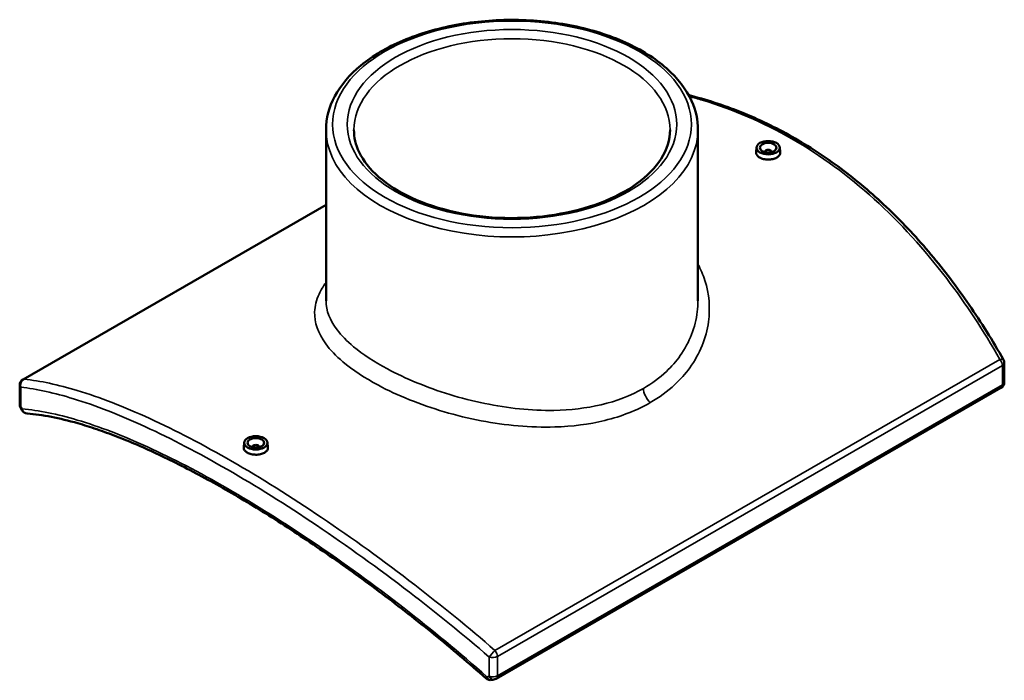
# Model space of a CAD drawing. Header units: millimetres. Extents: x -331 to 1430, y -378 to 1043.
# Tile 7 of 7: x 834 to 1430, y 583 to 983. Entities that reach past the tile are written whole.
import ezdxf

# ---------------------------------------------------------------- set-up
doc = ezdxf.new("R2010")
doc.units = ezdxf.units.MM
doc.layers.add('Visible (ANSI)', color=7, linetype='Continuous', lineweight=50)
doc.layers.add('Visible Narrow (ANSI)', color=7, linetype='Continuous', lineweight=35)

msp = doc.modelspace()

# ---------------------------------------------------------------- linework, layer by layer
at = {"layer": 'Visible (ANSI)'}
for p, q in [((1019.307, 916.418), (1019.307, 812.976)), ((1244.307, 916.418), (1244.307, 812.976)), ((1279.783, 905.836), (1279.465, 902.874)), ((1293.756, 905.836), (1294.073, 902.881)), ((1284.769, 902.948), (1284.769, 903.134)), ((1288.769, 902.948), (1288.769, 903.134)), ((836.008, 765.451), (1019.307, 871.006)), ((1429.609, 763.778), (1429.609, 775.422)), ((834.005, 750.342), (834.005, 761.985)), ((1427.605, 760.312), (1122.136, 584.404)), ((969.858, 727.362), (969.54, 724.401)), ((983.831, 727.362), (984.148, 724.407)), ((974.844, 724.661), (974.844, 724.474)), ((978.844, 724.661), (978.844, 724.474))]:
    msp.add_line(p, q, dxfattribs=at)
for centre, start, end in [((1425.609, 775.422), 0, 29.569874), ((838.005, 761.985), 119.935992, 180), ((1425.609, 763.778), 299.935992, 0), ((838.005, 750.342), 180, 208.889112), ((838.842, 748.827), 208.971573, 265.319671), ((1118.78, 587.621), 228.632968, 280.375199), ((1120.14, 587.871), 280.409733, 299.935992)]:
    msp.add_arc(centre, 4, start, end, dxfattribs=at)
for centre, major_axis in [((1286.769, 905.587), (-7, 0)), ((1286.769, 905.587), (-5, 0)), ((976.844, 727.113), (-7, 0)), ((976.844, 727.113), (-5, 0))]:
    msp.add_ellipse(centre, major_axis=major_axis, ratio=0.5758617, dxfattribs=at)
for centre, major_axis, ratio, start_param, end_param in [((1286.769, 903.134), (-2, 0), 0.5758617, 2.9729035, 6.4518745), ((1753.675, 1025.107), (-922.583, 643.649), 0.7888624, 1.0129115, 1.0145433), ((976.844, 724.661), (-2, 0), 0.5758617, 2.9729035, 6.4518745), ((1758.473, 1020.247), (-1048.009, -406.133), 0.2112594, 0.8359888, 0.8376188)]:
    msp.add_ellipse(centre, major_axis=major_axis, ratio=ratio, start_param=start_param, end_param=end_param, dxfattribs=at)
for points, knots in [([(1019.307, 916.418), (1019.307, 923.337), (1021.13, 930.239), (1028.209, 943.463), (1033.591, 949.758), (1047.489, 961.182), (1056.128, 966.262), (1075.672, 974.555), (1086.585, 977.758), (1109.532, 981.978), (1121.559, 983), (1145.541, 982.782), (1157.493, 981.545), (1180.163, 976.922), (1190.877, 973.535), (1210.011, 964.89), (1218.425, 959.628), (1232.004, 947.68), (1237.194, 940.992), (1242.98, 928.232), (1244.307, 922.329), (1244.307, 916.418)], [2.3561945, 2.3561945, 2.3561945, 2.3561945, 2.6551759, 2.6551759, 2.9672901, 2.9672901, 3.2919525, 3.2919525, 3.6178844, 3.6178844, 3.9427919, 3.9427919, 4.267286, 4.267286, 4.592278, 4.592278, 4.9182812, 4.9182812, 5.2423642, 5.2423642, 5.4977871, 5.4977871, 5.4977871, 5.4977871]), ([(1429.088, 777.396), (1425.827, 783.143), (1422.467, 788.793), (1415.551, 799.875), (1411.994, 805.309), (1404.685, 815.941), (1400.933, 821.139), (1393.235, 831.282), (1389.29, 836.227), (1381.209, 845.845), (1377.074, 850.518), (1368.621, 859.575), (1364.302, 863.96), (1355.489, 872.422), (1350.995, 876.499), (1341.841, 884.333), (1337.181, 888.088), (1327.707, 895.262), (1322.894, 898.681), (1313.126, 905.168), (1308.172, 908.238), (1298.138, 914.015), (1293.059, 916.724), (1282.79, 921.774), (1277.601, 924.115), (1267.132, 928.421), (1261.851, 930.387), (1251.218, 933.94), (1245.865, 935.527), (1239.872, 937.084), (1239.259, 937.24), (1238.646, 937.395)], [1.9574854, 1.9574854, 1.9574854, 1.9574854, 4.0542337, 4.0542337, 6.150982, 6.150982, 8.2477304, 8.2477304, 10.3444787, 10.3444787, 12.441227, 12.441227, 14.5379753, 14.5379753, 16.6347236, 16.6347236, 18.7314719, 18.7314719, 20.8282202, 20.8282202, 22.9249686, 22.9249686, 25.0217169, 25.0217169, 27.1184652, 27.1184652, 29.2152135, 29.2152135, 31.3119618, 31.3119618, 31.5506752, 31.5506752, 31.5506752, 31.5506752]), ([(1227.432, 916.418), (1227.432, 910.534), (1225.647, 904.619), (1218.643, 893.572), (1213.672, 888.442), (1201.127, 879.404), (1193.657, 875.465), (1176.852, 869.079), (1167.52, 866.633), (1147.918, 863.51), (1137.648, 862.841), (1117.244, 863.367), (1107.114, 864.565), (1088.068, 868.69), (1079.152, 871.614), (1063.466, 878.832), (1056.691, 883.119), (1045.889, 892.539), (1041.881, 897.664), (1037.236, 907.356), (1036.182, 911.892), (1036.182, 916.418)], [5.4977871, 5.4977871, 5.4977871, 5.4977871, 5.847866, 5.847866, 6.1720648, 6.1720648, 6.4852825, 6.4852825, 6.7987195, 6.7987195, 7.1133474, 7.1133474, 7.4283348, 7.4283348, 7.7426837, 7.7426837, 8.0557682, 8.0557682, 8.3700988, 8.3700988, 8.6393798, 8.6393798, 8.6393798, 8.6393798]), ([(1291.946, 899.611), (1291.296, 899.237), (1290.472, 898.915), (1288.669, 898.495), (1287.688, 898.397), (1285.851, 898.411), (1284.871, 898.524), (1283.069, 898.964), (1282.246, 899.291), (1280.947, 900.039), (1280.384, 900.51), (1279.636, 901.538), (1279.452, 902.096), (1279.451, 902.703), (1279.456, 902.788), (1279.466, 902.874)], [2.2052428, 2.2052428, 2.2052428, 2.2052428, 2.4809768, 2.4809768, 2.7567107, 2.7567107, 3.0322875, 3.0322875, 3.3078643, 3.3078643, 3.583441, 3.583441, 3.8590178, 3.8590178, 3.9036896, 3.9036896, 3.9036896, 3.9036896]), ([(1294.072, 902.881), (1294.082, 902.792), (1294.087, 902.704), (1294.088, 902.082), (1293.904, 901.51), (1293.158, 900.462), (1292.595, 899.985), (1291.946, 899.611)], [6.01959378, 6.01959378, 6.01959378, 6.01959378, 6.06437012, 6.06437012, 6.34004932, 6.34004932, 6.61572851, 6.61572851, 6.61572851, 6.61572851]), ([(1116.137, 584.619), (1110.967, 589.172), (1105.764, 593.662), (1095.307, 602.509), (1090.054, 606.866), (1079.518, 615.438), (1074.235, 619.652), (1063.659, 627.928), (1058.365, 631.99), (1047.788, 639.952), (1042.503, 643.851), (1031.962, 651.478), (1026.706, 655.204), (1016.241, 662.474), (1011.033, 666.017), (1000.684, 672.908), (995.544, 676.256), (985.35, 682.747), (980.296, 685.89), (970.294, 691.96), (965.346, 694.887), (955.571, 700.516), (950.745, 703.218), (941.229, 708.388), (936.541, 710.856), (927.315, 715.549), (922.778, 717.775), (913.87, 721.977), (909.498, 723.953), (900.932, 727.65), (896.737, 729.371), (888.534, 732.551), (884.526, 734.011), (876.703, 736.666), (872.889, 737.861), (863.604, 740.514), (858.258, 741.804), (848.034, 743.778), (843.156, 744.461), (838.515, 744.841)], [1.2908496, 1.2908496, 1.2908496, 1.2908496, 3.376069, 3.376069, 5.4612884, 5.4612884, 7.5465078, 7.5465078, 9.6317272, 9.6317272, 11.7169466, 11.7169466, 13.802166, 13.802166, 15.8873854, 15.8873854, 17.9726048, 17.9726048, 20.0578242, 20.0578242, 22.1430436, 22.1430436, 24.228263, 24.228263, 26.3134824, 26.3134824, 28.3987018, 28.3987018, 30.4839212, 30.4839212, 32.5691406, 32.5691406, 34.65436, 34.65436, 36.7395794, 36.7395794, 39.8674085, 39.8674085, 42.9952376, 42.9952376, 42.9952376, 42.9952376]), ([(982.021, 721.137), (981.371, 720.763), (980.548, 720.442), (978.745, 720.022), (977.764, 719.923), (975.927, 719.937), (974.947, 720.05), (973.144, 720.49), (972.322, 720.817), (971.022, 721.566), (970.459, 722.037), (969.711, 723.065), (969.527, 723.622), (969.526, 724.229), (969.531, 724.315), (969.541, 724.401)], [0, 0, 0, 0, 0.2756792, 0.2756792, 0.5513584, 0.5513584, 0.8269899, 0.8269899, 1.1026214, 1.1026214, 1.3782529, 1.3782529, 1.6538844, 1.6538844, 1.6984491, 1.6984491, 1.6984491, 1.6984491]), ([(984.147, 724.407), (984.157, 724.319), (984.162, 724.231), (984.163, 723.608), (983.98, 723.037), (983.234, 721.988), (982.671, 721.512), (982.021, 721.137)], [3.81434856, 3.81434856, 3.81434856, 3.81434856, 3.85901777, 3.85901777, 4.13475173, 4.13475173, 4.41048569, 4.41048569, 4.41048569, 4.41048569])]:
    msp.add_open_spline(points, degree=3, knots=knots, dxfattribs=at)
at = {"layer": 'Visible Narrow (ANSI)'}
for p, q in [((836.655, 765.636), (1019.307, 870.818)), ((1426.959, 777.518), (1121.49, 601.61)), ((1122.969, 597.885), (1428.437, 773.793)), ((1428.437, 773.793), (1428.437, 762.15)), ((834.596, 749.136), (834.596, 760.779)), ((1428.437, 762.15), (1122.969, 586.242)), ((1118.046, 597.551), (1118.046, 585.908)), ((1122.969, 586.242), (1122.969, 597.885))]:
    msp.add_line(p, q, dxfattribs=at)
for major_axis in [(-108.5, 0), (-99.625, 0)]:
    msp.add_ellipse((1131.807, 919.688), major_axis=major_axis, ratio=0.5758617, dxfattribs=at)
for centre, major_axis, ratio, start_param, end_param in [((1131.807, 916.418), (-95.625, 0), 0.5758617, 3.1415927, 6.2831853), ((1131.807, 916.418), (-112.5, 0), 0.5758617, 0, 3.1415927), ((1425.609, 775.422), (3.479, 1.974), 0.3469639, 0, 0.9858522), ((1425.609, 775.422), (1.996, -3.466), 0.5780931, 0.7873319, 1.8605797), ((1425.609, 775.422), (4, 0), 0.5758617, 5.4977871, 6.2831853), ((838.005, 761.985), (0.447, 3.975), 0.884922, 0.516828, 1.9764898), ((838.005, 761.985), (-1.996, 3.466), 0.5780931, 5.9972694, 6.2831853), ((1425.609, 763.778), (4, 0), 0.5758617, 5.4977871, 6.2831853), ((838.005, 761.985), (-4, 0), 0.5758617, 0, 0.5508802), ((1217.013, 756.795), (-3.992, 6.933), 0.5780931, 0.7873319, 2.0740918), ((1425.609, 763.778), (1.996, -3.466), 0.5780931, 0, 0.7873319), ((838.005, 750.342), (-4, 0), 0.5758617, 0, 0.5508802), ((838.005, 750.342), (-3.502, -1.932), 0.3263169, 5.813376, 6.2831853), ((1569.527, 915.192), (-729.43, 659.353), 0.6981278, 1.113824, 1.1156838), ((838.842, 748.827), (-3.499, -1.938), 0.3254626, 5.8119979, 6.2831853), ((838.842, 748.827), (-0.326, -3.987), 0.8867901, 5.0922347, 6.2831853), ((1120.14, 599.514), (-2.609, -3.032), 0.1094052, 4.046992, 5.5066538), ((1120.14, 599.514), (-1.996, 3.466), 0.5780931, 3.9289245, 5.0021723), ((1120.14, 599.514), (4, 0), 0.5758617, 4.1615088, 5.4977871), ((1118.78, 587.621), (-2.644, -3.002), 0.1002677, 5.5087259, 6.2831853), ((1569.527, 915.192), (-860.003, -301.127), 0.2190475, 0.9415074, 0.9433672), ((1118.78, 587.621), (0.72, -3.935), 0.655965, 5.1103541, 6.2831853), ((1120.14, 587.871), (-4, 0), 0.5758617, 1.0199161, 2.3561945), ((1120.14, 587.871), (0.723, -3.934), 0.6547802, 5.1108681, 6.2831853), ((1120.14, 587.871), (1.996, -3.466), 0.5780931, 0, 0.7873319)]:
    msp.add_ellipse(centre, major_axis=major_axis, ratio=ratio, start_param=start_param, end_param=end_param, dxfattribs=at)
for points, knots in [([(1239.115, 936.53), (1241.739, 935.844), (1244.357, 935.113), (1265.529, 928.813), (1283.716, 920.975), (1301.159, 910.93), (1318.601, 900.886), (1335.298, 888.636), (1366.646, 860.252), (1381.294, 844.126), (1406.37, 811.203), (1417.105, 794.816), (1426.959, 777.518)], [-31.285902, -31.285902, -31.285902, -31.285902, -30.2550573, -30.2550573, -22.9249686, -22.9249686, -22.9249686, -15.5948798, -15.5948798, -8.264796, -8.264796, -1.9574854, -1.9574854, -1.9574854, -1.9574854]), ([(1215.428, 751.429), (1220.936, 754.601), (1225.917, 758.255), (1233.674, 765.465), (1236.695, 768.867), (1245.5, 780.971), (1249.353, 790.537), (1251.809, 808.698), (1251.071, 817.238), (1247.406, 828.727), (1246.009, 832.026), (1244.304, 835.215)], [-68.1602922, -68.1602922, -68.1602922, -68.1602922, -66.0672817, -66.0672817, -64.4337202, -64.4337202, -60.5541248, -60.5541248, -57.2117762, -57.2117762, -55.8226429, -55.8226429, -55.8226429, -55.8226429]), ([(1019.307, 824.069), (1017.592, 821.743), (1016.19, 819.407), (1013.455, 813.473), (1012.56, 809.868), (1012.218, 799.818), (1014.484, 793.364), (1021.831, 783.324), (1025.32, 779.677), (1035.377, 771.172), (1042.615, 766.384), (1056.729, 758.836), (1063.029, 755.906), (1076.385, 750.522), (1083.439, 748.066), (1098.042, 743.766), (1105.59, 741.922), (1127.964, 737.641), (1143.085, 736.236), (1168.178, 737.013), (1178.42, 738.312), (1198.014, 743.125), (1207.296, 746.746), (1215.428, 751.429)], [-29.1730187, -29.1730187, -29.1730187, -29.1730187, -27.7738558, -27.7738558, -25.6275917, -25.6275917, -21.7888581, -21.7888581, -19.5660739, -19.5660739, -16.4920651, -16.4920651, -14.3626463, -14.3626463, -12.2412177, -12.2412177, -10.1197844, -10.1197844, -6.0414594, -6.0414594, -3.0904447, -3.0904447, 0, 0, 0, 0]), ([(1211.356, 760.052), (1203.764, 755.68), (1195.078, 752.345), (1176.707, 748.017), (1167.09, 746.92), (1143.494, 746.522), (1129.25, 748.064), (1108.136, 752.404), (1101.006, 754.241), (1087.198, 758.474), (1080.522, 760.869), (1067.864, 766.076), (1061.886, 768.889), (1048.471, 776.092), (1041.572, 780.622), (1031.948, 788.613), (1028.594, 792.023), (1021.567, 801.267), (1019.307, 807.132), (1019.307, 812.976)], [0, 0, 0, 0, 3.0904447, 3.0904447, 6.0414594, 6.0414594, 10.1197844, 10.1197844, 12.2412177, 12.2412177, 14.3626463, 14.3626463, 16.4920651, 16.4920651, 19.5660739, 19.5660739, 21.7888581, 21.7888581, 25.5592936, 25.5592936, 25.5592936, 25.5592936]), ([(1244.306, 812.976), (1244.306, 810.771), (1244.175, 808.565), (1242.793, 797.058), (1239.285, 787.945), (1231.149, 776.466), (1228.349, 773.248), (1221.139, 766.445), (1216.498, 763.013), (1211.356, 760.052)], [59.6395788, 59.6395788, 59.6395788, 59.6395788, 60.5541248, 60.5541248, 64.4337202, 64.4337202, 66.0672817, 66.0672817, 68.1602922, 68.1602922, 68.1602922, 68.1602922]), ([(1121.49, 601.61), (1105.527, 615.39), (1089.292, 628.611), (1054.137, 655.729), (1035.208, 669.39), (998.085, 694.447), (979.897, 705.839), (962.455, 715.884), (945.012, 725.928), (928.315, 734.625), (896.967, 748.997), (882.319, 754.673), (857.243, 762.239), (846.508, 764.549), (836.655, 765.636)], [-43.8924517, -43.8924517, -43.8924517, -43.8924517, -37.5851362, -37.5851362, -30.2550524, -30.2550524, -22.9249637, -22.9249637, -22.9249637, -15.5948749, -15.5948749, -8.264791, -8.264791, -1.9574854, -1.9574854, -1.9574854, -1.9574854]), ([(834.596, 760.779), (844.373, 759.644), (855.03, 757.297), (879.936, 749.681), (894.492, 743.998), (925.66, 729.647), (942.269, 720.98), (959.626, 710.985), (976.984, 700.989), (995.09, 689.665), (1032.06, 664.778), (1050.918, 651.219), (1085.95, 624.319), (1102.132, 611.21), (1118.046, 597.551)], [1.9574854, 1.9574854, 1.9574854, 1.9574854, 8.264791, 8.264791, 15.5948749, 15.5948749, 22.9249637, 22.9249637, 22.9249637, 30.2550524, 30.2550524, 37.5851362, 37.5851362, 43.8924517, 43.8924517, 43.8924517, 43.8924517]), ([(1116.68, 585.661), (1100.196, 600.137), (1083.374, 613.987), (1048.273, 641.225), (1029.988, 654.48), (994.103, 678.778), (976.511, 689.816), (959.626, 699.539), (942.742, 709.262), (926.566, 717.67), (896.171, 731.54), (881.954, 737.001), (856.755, 744.489), (845.606, 746.745), (835.437, 747.618)], [1.2908496, 1.2908496, 1.2908496, 1.2908496, 7.882622, 7.882622, 15.0128338, 15.0128338, 22.1430505, 22.1430505, 22.1430505, 29.2732673, 29.2732673, 36.403479, 36.403479, 42.9952376, 42.9952376, 42.9952376, 42.9952376])]:
    msp.add_open_spline(points, degree=3, knots=knots, dxfattribs=at)

doc.saveas('drawing.dxf')
